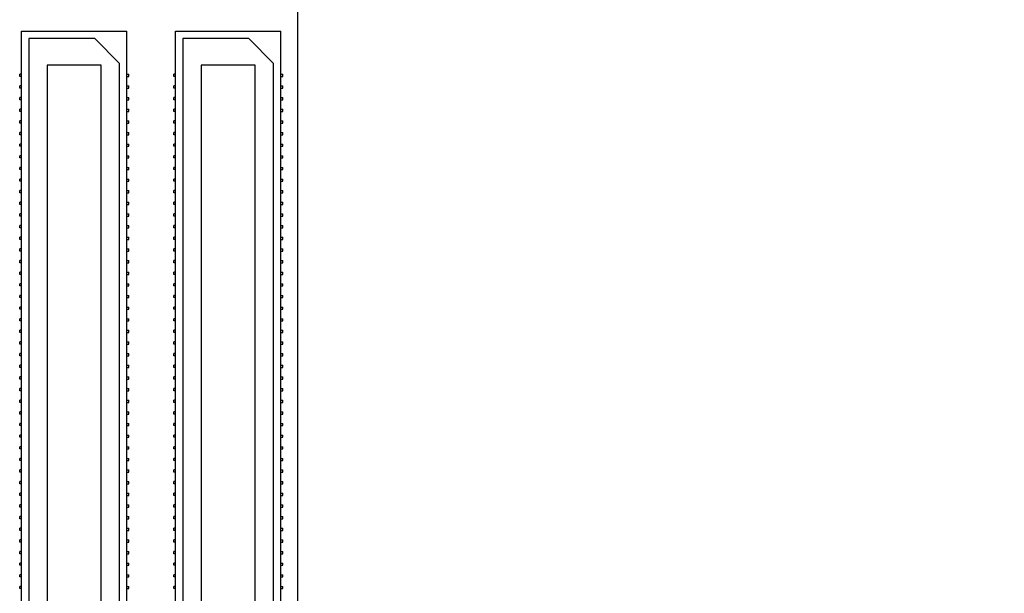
# Model space of a CAD drawing. Header units: inches. Extents: x 0 to 22, y 0 to 17.
# Tile 4 of 14: x 2.9 to 5.6, y 5.4 to 6.9. Entities that reach past the tile are written whole.
import ezdxf

# ---------------------------------------------------------------- set-up
doc = ezdxf.new("R2010")
doc.units = ezdxf.units.IN
doc.header["$LTSCALE"] = 1.21
doc.header["$MEASUREMENT"] = 0
doc.layers.get('0').update_dxf_attribs({"linetype": 'CONTINUOUS'})
doc.layers.add('DIMENSIONS', color=7, linetype='CONTINUOUS')
doc.styles.get("Standard").update_dxf_attribs({"font": 'txt', "width": 0.8})
doc.dimstyles.new('DIMSTYLE_2', dxfattribs={"dimtxt": 0.125, "dimasz": 0.18, "dimexe": 0.18, "dimexo": 0.0625, "dimgap": 0.09, "dimtad": 0, "dimtih": 1, "dimtoh": 1, "dimdec": 3, "dimzin": 4, "dimdsep": 46, "dimtxsty": 'STANDARD', "dimblk": '_FILLED', "dimblk1": '_FILLED', "dimblk2": '_FILLED', "dimcen": 0.09, "dimadec": 0, "dimazin": 0, "dimtp": 0.01, "dimtm": 0.01, "dimtfac": 1, "dimtdec": 3, "dimtofl": 0, "dimtmove": 0, "dimatfit": 3, "dimldrblk": '_FILLED', "dimfxl": 1, "dimtolj": 1, "dimtzin": 4, "dimarcsym": 0})

# ---------------------------------------------------------------- blocks, each defined once
blk = doc.blocks.new('*D8')
at = {"layer": 'DIMENSIONS', "color": 2, "linetype": 'CONTINUOUS'}
blk.add_line((3.609, 3.9945), (4.0661, 3.9945), dxfattribs=at)
at = {"layer": 'DIMENSIONS', "color": 2, "linetype": 'CONTINUOUS', "insert": (4.1286, 4.057), "char_height": 0.125, "width": 1.425, "attachment_point": 1, "line_spacing_factor": 0.9}
blk.add_mtext('-3.869{\\Ftxt.shx;\\W1.000000;\\H0.125000; }[98.27]', dxfattribs=at)
blk = doc.blocks.new('_FILLED')
at = {"color": 0, "linetype": 'BYBLOCK'}
blk.add_solid([(0, 0), (-1, 0.174), (-1, -0.174)], dxfattribs=at)
blk = doc.blocks.new('*D13')
at = {"layer": 'DIMENSIONS', "color": 2, "linetype": 'CONTINUOUS'}
blk.add_line((3.4214, 3.8069), (3.4214, 3.472), dxfattribs=at)
at = {"layer": 'DIMENSIONS', "color": 2, "linetype": 'CONTINUOUS', "insert": (3.3589, 3.4095), "char_height": 0.125, "width": 1.225, "attachment_point": 3, "rotation": 90, "line_spacing_factor": 0.9}
blk.add_mtext('.434{\\Ftxt.shx;\\W1.000000;\\H0.125000; }[11.02]', dxfattribs=at)
blk = doc.blocks.new('*D14')
at = {"layer": 'DIMENSIONS', "color": 2, "linetype": 'CONTINUOUS'}
blk.add_line((3.0524, 3.8413), (3.0524, 3.472), dxfattribs=at)
at = {"layer": 'DIMENSIONS', "color": 2, "linetype": 'CONTINUOUS', "insert": (2.9899, 3.4095), "char_height": 0.125, "width": 1.125, "attachment_point": 3, "rotation": 90, "line_spacing_factor": 0.9}
blk.add_mtext('.065{\\Ftxt.shx;\\W1.000000;\\H0.125000; }[1.65]', dxfattribs=at)

msp = doc.modelspace()

# ---------------------------------------------------------------- linework, layer by layer
at = {"color": 7, "linetype": 'CONTINUOUS'}
for p, q in [((3.6404, 7.7389), (3.6404, 3.8839)), ((2.8934, 4.1469), (2.8934, 6.8744)), ((2.8934, 6.8744), (3.1784, 6.8744)), ((2.9134, 6.8544), (2.9134, 4.1669)), ((3.0914, 6.8544), (2.9134, 6.8544)), ((3.1584, 6.7874), (3.0914, 6.8544)), ((3.1784, 4.1469), (3.1784, 6.8744)), ((3.3104, 4.1469), (3.3104, 6.8744)), ((3.3104, 6.8744), (3.5954, 6.8744)), ((3.3304, 6.8544), (3.3304, 4.1669)), ((3.5084, 6.8544), (3.3304, 6.8544)), ((3.5754, 6.7874), (3.5084, 6.8544)), ((3.5954, 4.1469), (3.5954, 6.8744)), ((2.9629, 6.7826), (2.9629, 4.2386)), ((3.1089, 6.7826), (2.9629, 6.7826)), ((3.1089, 4.2386), (3.1089, 6.7826)), ((3.1584, 4.2339), (3.1584, 6.7874)), ((3.3799, 6.7826), (3.3799, 4.2386)), ((3.5259, 6.7826), (3.3799, 6.7826)), ((3.5259, 4.2386), (3.5259, 6.7826)), ((3.5754, 4.2339), (3.5754, 6.7874)), ((2.8884, 6.7519), (2.8884, 6.7579)), ((2.8934, 6.7579), (2.8884, 6.7579)), ((2.8934, 6.7519), (2.8884, 6.7519)), ((3.1784, 6.7579), (3.1834, 6.7579)), ((3.1784, 6.7519), (3.1834, 6.7519)), ((3.1834, 6.7519), (3.1834, 6.7579)), ((3.3054, 6.7519), (3.3054, 6.7579)), ((3.3104, 6.7579), (3.3054, 6.7579)), ((3.3104, 6.7519), (3.3054, 6.7519)), ((3.5954, 6.7579), (3.6004, 6.7579)), ((3.5954, 6.7519), (3.6004, 6.7519)), ((3.6004, 6.7519), (3.6004, 6.7579)), ((2.8884, 6.7204), (2.8884, 6.7264)), ((2.8934, 6.7264), (2.8884, 6.7264)), ((2.8934, 6.7204), (2.8884, 6.7204)), ((3.1784, 6.7264), (3.1834, 6.7264)), ((3.1784, 6.7204), (3.1834, 6.7204)), ((3.1834, 6.7204), (3.1834, 6.7264)), ((3.3054, 6.7204), (3.3054, 6.7264)), ((3.3104, 6.7264), (3.3054, 6.7264)), ((3.3104, 6.7204), (3.3054, 6.7204)), ((3.5954, 6.7264), (3.6004, 6.7264)), ((3.5954, 6.7204), (3.6004, 6.7204)), ((3.6004, 6.7204), (3.6004, 6.7264)), ((2.8884, 6.6889), (2.8884, 6.6949)), ((2.8934, 6.6949), (2.8884, 6.6949)), ((3.1784, 6.6949), (3.1834, 6.6949)), ((3.1834, 6.6889), (3.1834, 6.6949)), ((3.3054, 6.6889), (3.3054, 6.6949)), ((3.3104, 6.6949), (3.3054, 6.6949)), ((3.5954, 6.6949), (3.6004, 6.6949)), ((3.6004, 6.6889), (3.6004, 6.6949)), ((2.8934, 6.6889), (2.8884, 6.6889)), ((2.8884, 6.6574), (2.8884, 6.6634)), ((2.8934, 6.6634), (2.8884, 6.6634)), ((3.1784, 6.6889), (3.1834, 6.6889)), ((3.1784, 6.6634), (3.1834, 6.6634)), ((3.1834, 6.6574), (3.1834, 6.6634)), ((3.3104, 6.6889), (3.3054, 6.6889)), ((3.3054, 6.6574), (3.3054, 6.6634)), ((3.3104, 6.6634), (3.3054, 6.6634)), ((3.5954, 6.6889), (3.6004, 6.6889)), ((3.5954, 6.6634), (3.6004, 6.6634)), ((3.6004, 6.6574), (3.6004, 6.6634)), ((2.8934, 6.6574), (2.8884, 6.6574)), ((3.1784, 6.6574), (3.1834, 6.6574)), ((3.3104, 6.6574), (3.3054, 6.6574)), ((3.5954, 6.6574), (3.6004, 6.6574)), ((2.8884, 6.6259), (2.8884, 6.6319)), ((2.8934, 6.6319), (2.8884, 6.6319)), ((2.8934, 6.6259), (2.8884, 6.6259)), ((3.1784, 6.6319), (3.1834, 6.6319)), ((3.1784, 6.6259), (3.1834, 6.6259)), ((3.1834, 6.6259), (3.1834, 6.6319)), ((3.3054, 6.6259), (3.3054, 6.6319)), ((3.3104, 6.6319), (3.3054, 6.6319)), ((3.3104, 6.6259), (3.3054, 6.6259)), ((3.5954, 6.6319), (3.6004, 6.6319)), ((3.5954, 6.6259), (3.6004, 6.6259)), ((3.6004, 6.6259), (3.6004, 6.6319)), ((2.8884, 6.5944), (2.8884, 6.6004)), ((2.8934, 6.6004), (2.8884, 6.6004)), ((2.8934, 6.5944), (2.8884, 6.5944)), ((3.1784, 6.6004), (3.1834, 6.6004)), ((3.1784, 6.5944), (3.1834, 6.5944)), ((3.1834, 6.5944), (3.1834, 6.6004)), ((3.3054, 6.5944), (3.3054, 6.6004)), ((3.3104, 6.6004), (3.3054, 6.6004)), ((3.3104, 6.5944), (3.3054, 6.5944)), ((3.5954, 6.6004), (3.6004, 6.6004)), ((3.5954, 6.5944), (3.6004, 6.5944)), ((3.6004, 6.5944), (3.6004, 6.6004)), ((2.8884, 6.5629), (2.8884, 6.5689)), ((2.8934, 6.5689), (2.8884, 6.5689)), ((2.8934, 6.5629), (2.8884, 6.5629)), ((3.1784, 6.5689), (3.1834, 6.5689)), ((3.1784, 6.5629), (3.1834, 6.5629)), ((3.1834, 6.5629), (3.1834, 6.5689)), ((3.3054, 6.5629), (3.3054, 6.5689)), ((3.3104, 6.5689), (3.3054, 6.5689)), ((3.3104, 6.5629), (3.3054, 6.5629)), ((3.5954, 6.5689), (3.6004, 6.5689)), ((3.5954, 6.5629), (3.6004, 6.5629)), ((3.6004, 6.5629), (3.6004, 6.5689)), ((2.8884, 6.5314), (2.8884, 6.5374)), ((2.8934, 6.5374), (2.8884, 6.5374)), ((2.8934, 6.5314), (2.8884, 6.5314)), ((3.1784, 6.5374), (3.1834, 6.5374)), ((3.1784, 6.5314), (3.1834, 6.5314)), ((3.1834, 6.5314), (3.1834, 6.5374)), ((3.3054, 6.5314), (3.3054, 6.5374)), ((3.3104, 6.5374), (3.3054, 6.5374)), ((3.3104, 6.5314), (3.3054, 6.5314)), ((3.5954, 6.5374), (3.6004, 6.5374)), ((3.5954, 6.5314), (3.6004, 6.5314)), ((3.6004, 6.5314), (3.6004, 6.5374)), ((2.8884, 6.4999), (2.8884, 6.5059)), ((2.8934, 6.5059), (2.8884, 6.5059)), ((3.1784, 6.5059), (3.1834, 6.5059)), ((3.1834, 6.4999), (3.1834, 6.5059)), ((3.3054, 6.4999), (3.3054, 6.5059)), ((3.3104, 6.5059), (3.3054, 6.5059)), ((3.5954, 6.5059), (3.6004, 6.5059)), ((3.6004, 6.4999), (3.6004, 6.5059)), ((2.8934, 6.4999), (2.8884, 6.4999)), ((3.1784, 6.4999), (3.1834, 6.4999)), ((3.3104, 6.4999), (3.3054, 6.4999)), ((3.5954, 6.4999), (3.6004, 6.4999)), ((2.8884, 6.4684), (2.8884, 6.4744)), ((2.8934, 6.4744), (2.8884, 6.4744)), ((2.8934, 6.4684), (2.8884, 6.4684)), ((3.1784, 6.4744), (3.1834, 6.4744)), ((3.1784, 6.4684), (3.1834, 6.4684)), ((3.1834, 6.4684), (3.1834, 6.4744)), ((3.3054, 6.4684), (3.3054, 6.4744)), ((3.3104, 6.4744), (3.3054, 6.4744)), ((3.3104, 6.4684), (3.3054, 6.4684)), ((3.5954, 6.4744), (3.6004, 6.4744)), ((3.5954, 6.4684), (3.6004, 6.4684)), ((3.6004, 6.4684), (3.6004, 6.4744)), ((2.8884, 6.4369), (2.8884, 6.4429)), ((2.8934, 6.4429), (2.8884, 6.4429)), ((2.8934, 6.4369), (2.8884, 6.4369)), ((3.1784, 6.4429), (3.1834, 6.4429)), ((3.1784, 6.4369), (3.1834, 6.4369)), ((3.1834, 6.4369), (3.1834, 6.4429)), ((3.3054, 6.4369), (3.3054, 6.4429)), ((3.3104, 6.4429), (3.3054, 6.4429)), ((3.3104, 6.4369), (3.3054, 6.4369)), ((3.5954, 6.4429), (3.6004, 6.4429)), ((3.5954, 6.4369), (3.6004, 6.4369)), ((3.6004, 6.4369), (3.6004, 6.4429)), ((2.8884, 6.4054), (2.8884, 6.4114)), ((2.8934, 6.4114), (2.8884, 6.4114)), ((2.8934, 6.4054), (2.8884, 6.4054)), ((3.1784, 6.4114), (3.1834, 6.4114)), ((3.1784, 6.4054), (3.1834, 6.4054)), ((3.1834, 6.4054), (3.1834, 6.4114)), ((3.3054, 6.4054), (3.3054, 6.4114)), ((3.3104, 6.4114), (3.3054, 6.4114)), ((3.3104, 6.4054), (3.3054, 6.4054)), ((3.5954, 6.4114), (3.6004, 6.4114)), ((3.5954, 6.4054), (3.6004, 6.4054)), ((3.6004, 6.4054), (3.6004, 6.4114)), ((2.8884, 6.3739), (2.8884, 6.3799)), ((2.8934, 6.3799), (2.8884, 6.3799)), ((2.8934, 6.3739), (2.8884, 6.3739)), ((3.1784, 6.3799), (3.1834, 6.3799)), ((3.1784, 6.3739), (3.1834, 6.3739)), ((3.1834, 6.3739), (3.1834, 6.3799)), ((3.3054, 6.3739), (3.3054, 6.3799)), ((3.3104, 6.3799), (3.3054, 6.3799)), ((3.3104, 6.3739), (3.3054, 6.3739)), ((3.5954, 6.3799), (3.6004, 6.3799)), ((3.5954, 6.3739), (3.6004, 6.3739)), ((3.6004, 6.3739), (3.6004, 6.3799)), ((2.8884, 6.3424), (2.8884, 6.3484)), ((2.8934, 6.3484), (2.8884, 6.3484)), ((3.1784, 6.3484), (3.1834, 6.3484)), ((3.1834, 6.3424), (3.1834, 6.3484)), ((3.3054, 6.3424), (3.3054, 6.3484)), ((3.3104, 6.3484), (3.3054, 6.3484)), ((3.5954, 6.3484), (3.6004, 6.3484)), ((3.6004, 6.3424), (3.6004, 6.3484)), ((2.8934, 6.3424), (2.8884, 6.3424)), ((2.8884, 6.3109), (2.8884, 6.3169)), ((2.8934, 6.3169), (2.8884, 6.3169)), ((3.1784, 6.3424), (3.1834, 6.3424)), ((3.1784, 6.3169), (3.1834, 6.3169)), ((3.1834, 6.3109), (3.1834, 6.3169)), ((3.3104, 6.3424), (3.3054, 6.3424)), ((3.3054, 6.3109), (3.3054, 6.3169)), ((3.3104, 6.3169), (3.3054, 6.3169)), ((3.5954, 6.3424), (3.6004, 6.3424)), ((3.5954, 6.3169), (3.6004, 6.3169)), ((3.6004, 6.3109), (3.6004, 6.3169)), ((2.8934, 6.3109), (2.8884, 6.3109)), ((3.1784, 6.3109), (3.1834, 6.3109)), ((3.3104, 6.3109), (3.3054, 6.3109)), ((3.5954, 6.3109), (3.6004, 6.3109)), ((2.8884, 6.2794), (2.8884, 6.2854)), ((2.8934, 6.2854), (2.8884, 6.2854)), ((2.8934, 6.2794), (2.8884, 6.2794)), ((3.1784, 6.2854), (3.1834, 6.2854)), ((3.1784, 6.2794), (3.1834, 6.2794)), ((3.1834, 6.2794), (3.1834, 6.2854)), ((3.3054, 6.2794), (3.3054, 6.2854)), ((3.3104, 6.2854), (3.3054, 6.2854)), ((3.3104, 6.2794), (3.3054, 6.2794)), ((3.5954, 6.2854), (3.6004, 6.2854)), ((3.5954, 6.2794), (3.6004, 6.2794)), ((3.6004, 6.2794), (3.6004, 6.2854)), ((2.8884, 6.2479), (2.8884, 6.2539)), ((2.8934, 6.2539), (2.8884, 6.2539)), ((2.8934, 6.2479), (2.8884, 6.2479)), ((3.1784, 6.2539), (3.1834, 6.2539)), ((3.1784, 6.2479), (3.1834, 6.2479)), ((3.1834, 6.2479), (3.1834, 6.2539)), ((3.3054, 6.2479), (3.3054, 6.2539)), ((3.3104, 6.2539), (3.3054, 6.2539)), ((3.3104, 6.2479), (3.3054, 6.2479)), ((3.5954, 6.2539), (3.6004, 6.2539)), ((3.5954, 6.2479), (3.6004, 6.2479)), ((3.6004, 6.2479), (3.6004, 6.2539)), ((2.8884, 6.2164), (2.8884, 6.2224)), ((2.8934, 6.2224), (2.8884, 6.2224)), ((2.8934, 6.2164), (2.8884, 6.2164)), ((3.1784, 6.2224), (3.1834, 6.2224)), ((3.1784, 6.2164), (3.1834, 6.2164)), ((3.1834, 6.2164), (3.1834, 6.2224)), ((3.3054, 6.2164), (3.3054, 6.2224)), ((3.3104, 6.2224), (3.3054, 6.2224)), ((3.3104, 6.2164), (3.3054, 6.2164)), ((3.5954, 6.2224), (3.6004, 6.2224)), ((3.5954, 6.2164), (3.6004, 6.2164)), ((3.6004, 6.2164), (3.6004, 6.2224)), ((2.8884, 6.1849), (2.8884, 6.1909)), ((2.8934, 6.1909), (2.8884, 6.1909)), ((2.8934, 6.1849), (2.8884, 6.1849)), ((3.1784, 6.1909), (3.1834, 6.1909)), ((3.1784, 6.1849), (3.1834, 6.1849)), ((3.1834, 6.1849), (3.1834, 6.1909)), ((3.3054, 6.1849), (3.3054, 6.1909)), ((3.3104, 6.1909), (3.3054, 6.1909)), ((3.3104, 6.1849), (3.3054, 6.1849)), ((3.5954, 6.1909), (3.6004, 6.1909)), ((3.5954, 6.1849), (3.6004, 6.1849)), ((3.6004, 6.1849), (3.6004, 6.1909)), ((2.8884, 6.1534), (2.8884, 6.1594)), ((2.8934, 6.1594), (2.8884, 6.1594)), ((3.1784, 6.1594), (3.1834, 6.1594)), ((3.1834, 6.1534), (3.1834, 6.1594)), ((3.3054, 6.1534), (3.3054, 6.1594)), ((3.3104, 6.1594), (3.3054, 6.1594)), ((3.5954, 6.1594), (3.6004, 6.1594)), ((3.6004, 6.1534), (3.6004, 6.1594)), ((2.8934, 6.1534), (2.8884, 6.1534)), ((3.1784, 6.1534), (3.1834, 6.1534)), ((3.3104, 6.1534), (3.3054, 6.1534)), ((3.5954, 6.1534), (3.6004, 6.1534)), ((2.8884, 6.1219), (2.8884, 6.1279)), ((2.8934, 6.1279), (2.8884, 6.1279)), ((2.8934, 6.1219), (2.8884, 6.1219)), ((3.1784, 6.1279), (3.1834, 6.1279)), ((3.1784, 6.1219), (3.1834, 6.1219)), ((3.1834, 6.1219), (3.1834, 6.1279)), ((3.3054, 6.1219), (3.3054, 6.1279)), ((3.3104, 6.1279), (3.3054, 6.1279)), ((3.3104, 6.1219), (3.3054, 6.1219)), ((3.5954, 6.1279), (3.6004, 6.1279)), ((3.5954, 6.1219), (3.6004, 6.1219)), ((3.6004, 6.1219), (3.6004, 6.1279)), ((2.8884, 6.0904), (2.8884, 6.0964)), ((2.8934, 6.0964), (2.8884, 6.0964)), ((2.8934, 6.0904), (2.8884, 6.0904)), ((3.1784, 6.0964), (3.1834, 6.0964)), ((3.1784, 6.0904), (3.1834, 6.0904)), ((3.1834, 6.0904), (3.1834, 6.0964)), ((3.3054, 6.0904), (3.3054, 6.0964)), ((3.3104, 6.0964), (3.3054, 6.0964)), ((3.3104, 6.0904), (3.3054, 6.0904)), ((3.5954, 6.0964), (3.6004, 6.0964)), ((3.5954, 6.0904), (3.6004, 6.0904)), ((3.6004, 6.0904), (3.6004, 6.0964)), ((2.8884, 6.0589), (2.8884, 6.0649)), ((2.8934, 6.0649), (2.8884, 6.0649)), ((2.8934, 6.0589), (2.8884, 6.0589)), ((3.1784, 6.0649), (3.1834, 6.0649)), ((3.1784, 6.0589), (3.1834, 6.0589)), ((3.1834, 6.0589), (3.1834, 6.0649)), ((3.3054, 6.0589), (3.3054, 6.0649)), ((3.3104, 6.0649), (3.3054, 6.0649)), ((3.3104, 6.0589), (3.3054, 6.0589)), ((3.5954, 6.0649), (3.6004, 6.0649)), ((3.5954, 6.0589), (3.6004, 6.0589)), ((3.6004, 6.0589), (3.6004, 6.0649)), ((2.8884, 6.0274), (2.8884, 6.0334)), ((2.8934, 6.0334), (2.8884, 6.0334)), ((2.8934, 6.0274), (2.8884, 6.0274)), ((3.1784, 6.0334), (3.1834, 6.0334)), ((3.1784, 6.0274), (3.1834, 6.0274)), ((3.1834, 6.0274), (3.1834, 6.0334)), ((3.3054, 6.0274), (3.3054, 6.0334)), ((3.3104, 6.0334), (3.3054, 6.0334)), ((3.3104, 6.0274), (3.3054, 6.0274)), ((3.5954, 6.0334), (3.6004, 6.0334)), ((3.5954, 6.0274), (3.6004, 6.0274)), ((3.6004, 6.0274), (3.6004, 6.0334)), ((2.8884, 5.9959), (2.8884, 6.0019)), ((2.8934, 6.0019), (2.8884, 6.0019)), ((3.1784, 6.0019), (3.1834, 6.0019)), ((3.1834, 5.9959), (3.1834, 6.0019)), ((3.3054, 5.9959), (3.3054, 6.0019)), ((3.3104, 6.0019), (3.3054, 6.0019)), ((3.5954, 6.0019), (3.6004, 6.0019)), ((3.6004, 5.9959), (3.6004, 6.0019)), ((2.8934, 5.9959), (2.8884, 5.9959)), ((2.8884, 5.9644), (2.8884, 5.9704)), ((2.8934, 5.9704), (2.8884, 5.9704)), ((3.1784, 5.9959), (3.1834, 5.9959)), ((3.1784, 5.9704), (3.1834, 5.9704)), ((3.1834, 5.9644), (3.1834, 5.9704)), ((3.3104, 5.9959), (3.3054, 5.9959)), ((3.3054, 5.9644), (3.3054, 5.9704)), ((3.3104, 5.9704), (3.3054, 5.9704)), ((3.5954, 5.9959), (3.6004, 5.9959)), ((3.5954, 5.9704), (3.6004, 5.9704)), ((3.6004, 5.9644), (3.6004, 5.9704)), ((2.8934, 5.9644), (2.8884, 5.9644)), ((3.1784, 5.9644), (3.1834, 5.9644)), ((3.3104, 5.9644), (3.3054, 5.9644)), ((3.5954, 5.9644), (3.6004, 5.9644)), ((2.8884, 5.9329), (2.8884, 5.9389)), ((2.8934, 5.9389), (2.8884, 5.9389)), ((2.8934, 5.9329), (2.8884, 5.9329)), ((3.1784, 5.9389), (3.1834, 5.9389)), ((3.1784, 5.9329), (3.1834, 5.9329)), ((3.1834, 5.9329), (3.1834, 5.9389)), ((3.3104, 5.9389), (3.3054, 5.9389)), ((3.3054, 5.9329), (3.3054, 5.9389)), ((3.3104, 5.9329), (3.3054, 5.9329)), ((3.5954, 5.9389), (3.6004, 5.9389)), ((3.5954, 5.9329), (3.6004, 5.9329)), ((3.6004, 5.9329), (3.6004, 5.9389)), ((2.8884, 5.9014), (2.8884, 5.9074)), ((2.8934, 5.9074), (2.8884, 5.9074)), ((2.8934, 5.9014), (2.8884, 5.9014)), ((3.1784, 5.9074), (3.1834, 5.9074)), ((3.1784, 5.9014), (3.1834, 5.9014)), ((3.1834, 5.9014), (3.1834, 5.9074)), ((3.3104, 5.9074), (3.3054, 5.9074)), ((3.3054, 5.9014), (3.3054, 5.9074)), ((3.3104, 5.9014), (3.3054, 5.9014)), ((3.5954, 5.9074), (3.6004, 5.9074)), ((3.5954, 5.9014), (3.6004, 5.9014)), ((3.6004, 5.9014), (3.6004, 5.9074)), ((2.8884, 5.8699), (2.8884, 5.8759)), ((2.8934, 5.8759), (2.8884, 5.8759)), ((2.8934, 5.8699), (2.8884, 5.8699)), ((3.1784, 5.8759), (3.1834, 5.8759)), ((3.1784, 5.8699), (3.1834, 5.8699)), ((3.1834, 5.8699), (3.1834, 5.8759)), ((3.3104, 5.8759), (3.3054, 5.8759)), ((3.3054, 5.8699), (3.3054, 5.8759)), ((3.3104, 5.8699), (3.3054, 5.8699)), ((3.5954, 5.8759), (3.6004, 5.8759)), ((3.5954, 5.8699), (3.6004, 5.8699)), ((3.6004, 5.8699), (3.6004, 5.8759)), ((2.8884, 5.8384), (2.8884, 5.8444)), ((2.8934, 5.8444), (2.8884, 5.8444)), ((2.8934, 5.8384), (2.8884, 5.8384)), ((3.1784, 5.8444), (3.1834, 5.8444)), ((3.1784, 5.8384), (3.1834, 5.8384)), ((3.1834, 5.8384), (3.1834, 5.8444)), ((3.3104, 5.8444), (3.3054, 5.8444)), ((3.3054, 5.8384), (3.3054, 5.8444)), ((3.3104, 5.8384), (3.3054, 5.8384)), ((3.5954, 5.8444), (3.6004, 5.8444)), ((3.5954, 5.8384), (3.6004, 5.8384)), ((3.6004, 5.8384), (3.6004, 5.8444)), ((2.8884, 5.8069), (2.8884, 5.8129)), ((2.8934, 5.8129), (2.8884, 5.8129)), ((3.1784, 5.8129), (3.1834, 5.8129)), ((3.1834, 5.8069), (3.1834, 5.8129)), ((3.3104, 5.8129), (3.3054, 5.8129)), ((3.3054, 5.8069), (3.3054, 5.8129)), ((3.5954, 5.8129), (3.6004, 5.8129)), ((3.6004, 5.8069), (3.6004, 5.8129)), ((2.8934, 5.8069), (2.8884, 5.8069)), ((3.1784, 5.8069), (3.1834, 5.8069)), ((3.3104, 5.8069), (3.3054, 5.8069)), ((3.5954, 5.8069), (3.6004, 5.8069)), ((2.8884, 5.7754), (2.8884, 5.7814)), ((2.8934, 5.7814), (2.8884, 5.7814)), ((2.8934, 5.7754), (2.8884, 5.7754)), ((3.1784, 5.7814), (3.1834, 5.7814)), ((3.1784, 5.7754), (3.1834, 5.7754)), ((3.1834, 5.7754), (3.1834, 5.7814)), ((3.3104, 5.7814), (3.3054, 5.7814)), ((3.3054, 5.7754), (3.3054, 5.7814)), ((3.3104, 5.7754), (3.3054, 5.7754)), ((3.5954, 5.7814), (3.6004, 5.7814)), ((3.5954, 5.7754), (3.6004, 5.7754)), ((3.6004, 5.7754), (3.6004, 5.7814)), ((2.8884, 5.7439), (2.8884, 5.7499)), ((2.8934, 5.7499), (2.8884, 5.7499)), ((2.8934, 5.7439), (2.8884, 5.7439)), ((3.1784, 5.7499), (3.1834, 5.7499)), ((3.1784, 5.7439), (3.1834, 5.7439)), ((3.1834, 5.7439), (3.1834, 5.7499)), ((3.3104, 5.7499), (3.3054, 5.7499)), ((3.3054, 5.7439), (3.3054, 5.7499)), ((3.3104, 5.7439), (3.3054, 5.7439)), ((3.5954, 5.7499), (3.6004, 5.7499)), ((3.5954, 5.7439), (3.6004, 5.7439)), ((3.6004, 5.7439), (3.6004, 5.7499)), ((2.8884, 5.7124), (2.8884, 5.7184)), ((2.8934, 5.7184), (2.8884, 5.7184)), ((2.8934, 5.7124), (2.8884, 5.7124)), ((3.1784, 5.7184), (3.1834, 5.7184)), ((3.1784, 5.7124), (3.1834, 5.7124)), ((3.1834, 5.7124), (3.1834, 5.7184)), ((3.3104, 5.7184), (3.3054, 5.7184)), ((3.3054, 5.7124), (3.3054, 5.7184)), ((3.3104, 5.7124), (3.3054, 5.7124)), ((3.5954, 5.7184), (3.6004, 5.7184)), ((3.5954, 5.7124), (3.6004, 5.7124)), ((3.6004, 5.7124), (3.6004, 5.7184)), ((2.8884, 5.6809), (2.8884, 5.6869)), ((2.8934, 5.6869), (2.8884, 5.6869)), ((2.8934, 5.6809), (2.8884, 5.6809)), ((3.1784, 5.6869), (3.1834, 5.6869)), ((3.1784, 5.6809), (3.1834, 5.6809)), ((3.1834, 5.6809), (3.1834, 5.6869)), ((3.3104, 5.6869), (3.3054, 5.6869)), ((3.3054, 5.6809), (3.3054, 5.6869)), ((3.3104, 5.6809), (3.3054, 5.6809)), ((3.5954, 5.6869), (3.6004, 5.6869)), ((3.5954, 5.6809), (3.6004, 5.6809)), ((3.6004, 5.6809), (3.6004, 5.6869)), ((2.8884, 5.6494), (2.8884, 5.6554)), ((2.8934, 5.6554), (2.8884, 5.6554)), ((3.1784, 5.6554), (3.1834, 5.6554)), ((3.1834, 5.6494), (3.1834, 5.6554)), ((3.3104, 5.6554), (3.3054, 5.6554)), ((3.3054, 5.6494), (3.3054, 5.6554)), ((3.5954, 5.6554), (3.6004, 5.6554)), ((3.6004, 5.6494), (3.6004, 5.6554)), ((2.8934, 5.6494), (2.8884, 5.6494)), ((2.8884, 5.6179), (2.8884, 5.6239)), ((2.8934, 5.6239), (2.8884, 5.6239)), ((3.1784, 5.6494), (3.1834, 5.6494)), ((3.1784, 5.6239), (3.1834, 5.6239)), ((3.1834, 5.6179), (3.1834, 5.6239)), ((3.3104, 5.6494), (3.3054, 5.6494)), ((3.3104, 5.6239), (3.3054, 5.6239)), ((3.3054, 5.6179), (3.3054, 5.6239)), ((3.5954, 5.6494), (3.6004, 5.6494)), ((3.5954, 5.6239), (3.6004, 5.6239)), ((3.6004, 5.6179), (3.6004, 5.6239)), ((2.8934, 5.6179), (2.8884, 5.6179)), ((3.1784, 5.6179), (3.1834, 5.6179)), ((3.3104, 5.6179), (3.3054, 5.6179)), ((3.5954, 5.6179), (3.6004, 5.6179)), ((2.8884, 5.5864), (2.8884, 5.5924)), ((2.8934, 5.5924), (2.8884, 5.5924)), ((2.8934, 5.5864), (2.8884, 5.5864)), ((3.1784, 5.5924), (3.1834, 5.5924)), ((3.1784, 5.5864), (3.1834, 5.5864)), ((3.1834, 5.5864), (3.1834, 5.5924)), ((3.3104, 5.5924), (3.3054, 5.5924)), ((3.3054, 5.5864), (3.3054, 5.5924)), ((3.3104, 5.5864), (3.3054, 5.5864)), ((3.5954, 5.5924), (3.6004, 5.5924)), ((3.5954, 5.5864), (3.6004, 5.5864)), ((3.6004, 5.5864), (3.6004, 5.5924)), ((2.8884, 5.5549), (2.8884, 5.5609)), ((2.8934, 5.5609), (2.8884, 5.5609)), ((2.8934, 5.5549), (2.8884, 5.5549)), ((3.1784, 5.5609), (3.1834, 5.5609)), ((3.1784, 5.5549), (3.1834, 5.5549)), ((3.1834, 5.5549), (3.1834, 5.5609)), ((3.3104, 5.5609), (3.3054, 5.5609)), ((3.3054, 5.5549), (3.3054, 5.5609)), ((3.3104, 5.5549), (3.3054, 5.5549)), ((3.5954, 5.5609), (3.6004, 5.5609)), ((3.5954, 5.5549), (3.6004, 5.5549)), ((3.6004, 5.5549), (3.6004, 5.5609)), ((2.8934, 5.5294), (2.8884, 5.5294)), ((2.8884, 5.5234), (2.8884, 5.5294)), ((2.8934, 5.5234), (2.8884, 5.5234)), ((3.1784, 5.5294), (3.1834, 5.5294)), ((3.1784, 5.5234), (3.1834, 5.5234)), ((3.1834, 5.5234), (3.1834, 5.5294)), ((3.3104, 5.5294), (3.3054, 5.5294)), ((3.3054, 5.5234), (3.3054, 5.5294)), ((3.3104, 5.5234), (3.3054, 5.5234)), ((3.5954, 5.5294), (3.6004, 5.5294)), ((3.5954, 5.5234), (3.6004, 5.5234)), ((3.6004, 5.5234), (3.6004, 5.5294)), ((2.8934, 5.4979), (2.8884, 5.4979)), ((2.8884, 5.4919), (2.8884, 5.4979)), ((2.8934, 5.4919), (2.8884, 5.4919)), ((3.1784, 5.4979), (3.1834, 5.4979)), ((3.1784, 5.4919), (3.1834, 5.4919)), ((3.1834, 5.4919), (3.1834, 5.4979)), ((3.3104, 5.4979), (3.3054, 5.4979)), ((3.3054, 5.4919), (3.3054, 5.4979)), ((3.3104, 5.4919), (3.3054, 5.4919)), ((3.5954, 5.4979), (3.6004, 5.4979)), ((3.5954, 5.4919), (3.6004, 5.4919)), ((3.6004, 5.4919), (3.6004, 5.4979)), ((2.8934, 5.4664), (2.8884, 5.4664)), ((2.8884, 5.4604), (2.8884, 5.4664)), ((3.1784, 5.4664), (3.1834, 5.4664)), ((3.1834, 5.4604), (3.1834, 5.4664)), ((3.3104, 5.4664), (3.3054, 5.4664)), ((3.3054, 5.4604), (3.3054, 5.4664)), ((3.5954, 5.4664), (3.6004, 5.4664)), ((3.6004, 5.4604), (3.6004, 5.4664)), ((2.8934, 5.4604), (2.8884, 5.4604)), ((3.1784, 5.4604), (3.1834, 5.4604)), ((3.3104, 5.4604), (3.3054, 5.4604)), ((3.5954, 5.4604), (3.6004, 5.4604)), ((2.8934, 5.4349), (2.8884, 5.4349)), ((2.8884, 5.4289), (2.8884, 5.4349)), ((2.8934, 5.4289), (2.8884, 5.4289)), ((3.1784, 5.4349), (3.1834, 5.4349)), ((3.1784, 5.4289), (3.1834, 5.4289)), ((3.1834, 5.4289), (3.1834, 5.4349)), ((3.3104, 5.4349), (3.3054, 5.4349)), ((3.3054, 5.4289), (3.3054, 5.4349)), ((3.3104, 5.4289), (3.3054, 5.4289)), ((3.5954, 5.4349), (3.6004, 5.4349)), ((3.5954, 5.4289), (3.6004, 5.4289)), ((3.6004, 5.4289), (3.6004, 5.4349)), ((2.8934, 5.4034), (2.8884, 5.4034)), ((2.8884, 5.3974), (2.8884, 5.4034)), ((2.8934, 5.3974), (2.8884, 5.3974)), ((3.1784, 5.4034), (3.1834, 5.4034)), ((3.1784, 5.3974), (3.1834, 5.3974)), ((3.1834, 5.3974), (3.1834, 5.4034)), ((3.3104, 5.4034), (3.3054, 5.4034)), ((3.3054, 5.3974), (3.3054, 5.4034)), ((3.3104, 5.3974), (3.3054, 5.3974)), ((3.5954, 5.4034), (3.6004, 5.4034)), ((3.5954, 5.3974), (3.6004, 5.3974)), ((3.6004, 5.3974), (3.6004, 5.4034)), ((2.8934, 5.3719), (2.8884, 5.3719)), ((2.8884, 5.3659), (2.8884, 5.3719)), ((2.8934, 5.3659), (2.8884, 5.3659)), ((3.1784, 5.3719), (3.1834, 5.3719)), ((3.1784, 5.3659), (3.1834, 5.3659)), ((3.1834, 5.3659), (3.1834, 5.3719)), ((3.3104, 5.3719), (3.3054, 5.3719)), ((3.3054, 5.3659), (3.3054, 5.3719)), ((3.3104, 5.3659), (3.3054, 5.3659)), ((3.5954, 5.3719), (3.6004, 5.3719)), ((3.5954, 5.3659), (3.6004, 5.3659)), ((3.6004, 5.3659), (3.6004, 5.3719))]:
    msp.add_line(p, q, dxfattribs=at)

# ---------------------------------------------------------------- dimensions: what is measured, and where the dimension line sits
at = {"layer": 'DIMENSIONS', "color": 2, "linetype": 'CONTINUOUS'}
for feature_location, offset, picture, middle in [((3.0524, 3.8413), (0, -0.3693), '*D14', (3.1644, 2.6235)), ((3.4214, 3.8069), (0, -0.3349), '*D13', (3.5558, 2.5735))]:
    dim = msp.add_ordinate_dim(feature_location=feature_location, offset=offset, dtype=1, origin=(2.9874, 7.8635), dimstyle='DIMSTYLE_2', dxfattribs=at)
    dim.commit()
    dim.dimension.update_dxf_attribs({"geometry": picture, "text_midpoint": middle})
dim = msp.add_ordinate_dim(feature_location=(3.609, 3.9945), offset=(0.4572, 0), dtype=0, origin=(2.9874, 7.8635), text='-<>', dimstyle='DIMSTYLE_2', dxfattribs=at)
dim.commit()
dim.dimension.update_dxf_attribs({"geometry": '*D8', "text_midpoint": (4.8411, 3.9945)})

doc.saveas('drawing.dxf')
